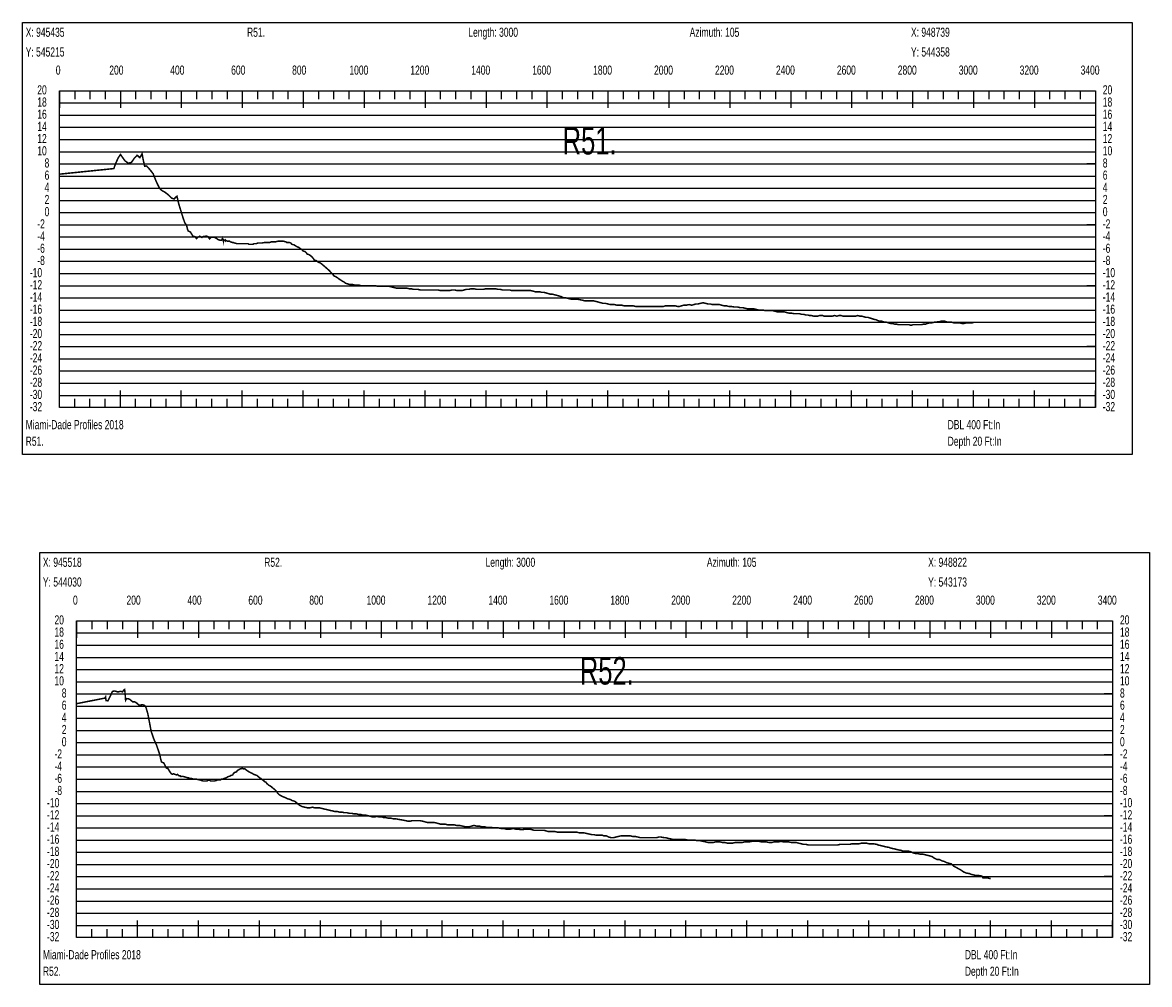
# Model space of a CAD drawing. Header units: inches. Extents: x 471865 to 538526, y 1054316 to 1102451.
# Tile 21 of 114: x 487716 to 491415, y 1056708 to 1059866. Entities that reach past the tile are written whole.
import ezdxf

# ---------------------------------------------------------------- set-up
doc = ezdxf.new("R2010")
doc.units = ezdxf.units.IN
doc.header["$MEASUREMENT"] = 0
for name, color, linetype in [('LABELS', 7, 'Continuous'), ('X_Gr1', 7, 'Continuous'), ('XSECTION', 7, 'Continuous')]:
    doc.layers.add(name, color=color, linetype=linetype)
doc.styles.get("Standard").update_dxf_attribs({"font": 'arial.ttf'})

msp = doc.modelspace()

# ---------------------------------------------------------------- linework, layer by layer
at = {"layer": 'X_Gr1', "color": 6, "linetype": 'Continuous', "lineweight": 18, "true_color": 0xff00ff, "transparency": 33554687, "const_width": 5}
for points in [[(487837.1, 1059368.5), (487837.1, 1059368.5), (488015.5, 1059386.8), (488021.3, 1059403), (488030, 1059422.3), (488037.4, 1059433), (488051.9, 1059412.5), (488062.8, 1059404.4), (488073.5, 1059407.2), (488082.6, 1059420.6), (488092.1, 1059430.6), (488100.8, 1059422.6), (488108.2, 1059435.3), (488112.8, 1059412.2), (488116.7, 1059394.5), (488122.9, 1059395.5), (488129, 1059389.2), (488138, 1059378.3), (488144.7, 1059369.8), (488155.2, 1059343.2), (488165, 1059323.3), (488172.1, 1059315.5), (488184.1, 1059308.7), (488193.6, 1059301.2), (488204.5, 1059290.3), (488213, 1059287), (488222.6, 1059296.2), (488228.7, 1059271), (488235.9, 1059247), (488243, 1059224.5), (488248.3, 1059209), (488253.9, 1059201.3), (488257.9, 1059186.2), (488259.8, 1059181.8), (488267, 1059178.6), (488270.8, 1059172), (488275.3, 1059165), (488282.5, 1059162.7), (488285.5, 1059158.9), (488286.9, 1059156.9), (488291.2, 1059161.1), (488297.3, 1059164.6), (488302.1, 1059162.3), (488304.5, 1059160.6), (488309.8, 1059164.4), (488312.6, 1059163.8), (488318.6, 1059165.3), (488324.7, 1059163.3), (488329.8, 1059156), (488335.6, 1059161.8), (488340.2, 1059161.4), (488346.2, 1059160.9), (488353.2, 1059157), (488357.7, 1059153.6), (488362.4, 1059152.1), (488368.6, 1059151.1), (488372.6, 1059158.3), (488374.9, 1059149.9), (488375, 1059154.3), (488381.2, 1059148.9), (488382.1, 1059152.3), (488384.5, 1059150.3), (488389.2, 1059148.3), (488395.9, 1059148.3), (488398, 1059146.3), (488404.7, 1059144.3), (488407.2, 1059144.3), (488412.1, 1059142.3), (488419.6, 1059140.3), (488422.3, 1059140.3), (488429.7, 1059140.3), (488431.9, 1059140.3), (488436.3, 1059140.3), (488443.7, 1059140.3), (488446.6, 1059140.3), (488455.8, 1059140.3), (488459, 1059138.3), (488464.7, 1059138.3), (488472.5, 1059138.3), (488475.2, 1059140.3), (488483.3, 1059140.3), (488488.1, 1059142.3), (488490.4, 1059142.3), (488498.6, 1059142.3), (488501.6, 1059142.3), (488510.5, 1059144.3), (488515.9, 1059144.3), (488518.6, 1059144.3), (488527.1, 1059144.3), (488532.8, 1059146.3), (488538.3, 1059146.3), (488543.7, 1059146.3), (488546.3, 1059146.3), (488553.8, 1059148.3), (488556.3, 1059148.3), (488564.1, 1059148.3), (488569.4, 1059148.3), (488572, 1059148.3), (488580.1, 1059146.3), (488582.8, 1059144.3), (488591.1, 1059144.3), (488596.8, 1059142.3), (488599.6, 1059138.3), (488607.5, 1059136.3), (488610, 1059134.3), (488617, 1059130.3), (488621.9, 1059128.3), (488624.6, 1059126.3), (488633.6, 1059120.3), (488636.4, 1059116.3), (488643.6, 1059114.3), (488647.4, 1059110.3), (488649.5, 1059106.3), (488656.7, 1059104.3), (488661.9, 1059100.3), (488666.6, 1059096.3), (488671.3, 1059090.3), (488673.7, 1059086.3), (488680.9, 1059084.3), (488685.5, 1059080.3), (488689.9, 1059078.3), (488694.5, 1059076.3), (488699.3, 1059072.3), (488704.6, 1059067.8), (488709.8, 1059063.3), (488715, 1059058.7), (488720.2, 1059054.2), (488722.3, 1059052.3), (488727.8, 1059046.3), (488733.6, 1059040.3), (488738.3, 1059034.3), (488743, 1059032.3), (488749.7, 1059028.3), (488754.6, 1059024.3), (488761, 1059020.3), (488767.3, 1059016.3), (488771.3, 1059014.3), (488776.4, 1059010.3), (488782.6, 1059008.3), (488789.4, 1059006.3), (488795.3, 1059006.3), (488799.3, 1059006.3), (488806.5, 1059004.3), (488811.6, 1059004.3), (488816.1, 1059004.3), (488820.8, 1059004.3), (488826.6, 1059002.3), (488833.2, 1059002.3), (488839.2, 1059002.3), (488844.5, 1059002.3), (488850.3, 1059002.3), (488857, 1059002.3), (488864.9, 1059002.3), (488873.2, 1059002.3), (488881.4, 1059000.3), (488888.9, 1059000.3), (488895.7, 1059000.3), (488902.6, 1059000.3), (488910.1, 1059000.3), (488918.4, 1059000.3), (488927, 1058998.3), (488935.3, 1058996.3), (488942.5, 1058994.3), (488948.8, 1058994.3), (488955.2, 1058994.3), (488962.4, 1058994.3), (488970, 1058994.3), (488977.3, 1058994.3), (488984.3, 1058992.3), (488991.6, 1058992.3), (488998.9, 1058990.3), (489006.3, 1058990.3), (489014, 1058990.3), (489022, 1058988.3), (489030.2, 1058988.3), (489038.1, 1058988.3), (489045.8, 1058988.3), (489053.2, 1058988.3), (489061, 1058988.3), (489069.8, 1058988.3), (489079, 1058988.3), (489087.6, 1058986.3), (489095.4, 1058986.3), (489102.7, 1058986.3), (489110.1, 1058986.3), (489117.6, 1058986.3), (489125.2, 1058988.3), (489133.5, 1058988.3), (489142.2, 1058986.3), (489150.8, 1058986.3), (489158.5, 1058986.3), (489165.3, 1058988.3), (489172.4, 1058990.3), (489180.2, 1058990.3), (489188.8, 1058992.3), (489197.5, 1058992.3), (489205.9, 1058990.3), (489213.7, 1058990.3), (489221.4, 1058990.3), (489229.2, 1058990.3), (489236.7, 1058992.3), (489244, 1058992.3), (489251.5, 1058992.3), (489259.5, 1058992.3), (489267.7, 1058992.3), (489275.9, 1058990.3), (489283.6, 1058990.3), (489291.2, 1058988.3), (489299.3, 1058988.3), (489307, 1058988.3), (489314.5, 1058988.3), (489322, 1058986.3), (489330, 1058986.3), (489338.1, 1058986.3), (489345.9, 1058986.3), (489353.3, 1058986.3), (489360.5, 1058986.3), (489368.3, 1058986.3), (489376.4, 1058986.3), (489384.3, 1058986.3), (489392, 1058984.3), (489399.3, 1058982.3), (489406.2, 1058982.3), (489412.9, 1058982.3), (489420.3, 1058980.3), (489428.1, 1058980.3), (489435.3, 1058978.3), (489442, 1058976.3), (489448.4, 1058974.3), (489455.6, 1058974.3), (489463.4, 1058972.3), (489470.8, 1058970.3), (489477.5, 1058968.3), (489484.4, 1058966.3), (489491.8, 1058962.3), (489499.7, 1058962.3), (489507.9, 1058960.3), (489515.3, 1058958.3), (489521.5, 1058958.3), (489527.7, 1058958.3), (489535.8, 1058958.3), (489545.3, 1058956.3), (489554.5, 1058954.3), (489561.9, 1058952.3), (489568.1, 1058952.3), (489575, 1058952.3), (489582.9, 1058952.3), (489591.2, 1058952.3), (489599, 1058950.3), (489606.5, 1058948.3), (489614, 1058946.3), (489621.4, 1058944.3), (489629.1, 1058944.3), (489637.3, 1058942.3), (489645.1, 1058940.3), (489651.9, 1058940.3), (489659, 1058940.3), (489667.3, 1058938.3), (489675.8, 1058938.3), (489683.2, 1058938.3), (489689.5, 1058936.3), (489696.3, 1058936.3), (489704.1, 1058936.3), (489712.4, 1058936.3), (489720.2, 1058936.3), (489727.5, 1058934.3), (489734.7, 1058934.3), (489742.3, 1058934.3), (489750.1, 1058934.3), (489757.7, 1058934.3), (489765, 1058934.3), (489772.4, 1058934.3), (489780.2, 1058934.3), (489788.1, 1058934.3), (489795.7, 1058934.3), (489803.5, 1058934.3), (489811.5, 1058934.3), (489819.5, 1058934.3), (489826.7, 1058936.3), (489833.3, 1058936.3), (489844.6, 1058936.3), (489848.9, 1058936.3), (489857.7, 1058936.3), (489865.6, 1058934.3), (489872.5, 1058934.3), (489879.1, 1058936.3), (489886.2, 1058938.3), (489894.4, 1058938.3), (489903.5, 1058940.3), (489912.1, 1058938.3), (489919.4, 1058940.3), (489925.7, 1058942.3), (489932.8, 1058942.3), (489940.9, 1058944.3), (489949.6, 1058946.3), (489958.2, 1058944.3), (489966.1, 1058942.3), (489973.3, 1058942.3), (489980.5, 1058940.3), (489987.9, 1058940.3), (489995.4, 1058940.3), (490003, 1058940.3), (490010.7, 1058938.3), (490018.1, 1058936.3), (490025.6, 1058936.3), (490033.4, 1058934.3), (490041.3, 1058934.3), (490052.2, 1058932.3), (490055.7, 1058932.3), (490062.8, 1058932.3), (490070.7, 1058930.3), (490079.3, 1058930.3), (490087.6, 1058928.3), (490094.8, 1058926.3), (490101.3, 1058926.3), (490108.2, 1058926.3), (490116, 1058926.3), (490124.3, 1058924.3), (490132.7, 1058922.3), (490140.2, 1058922.3), (490147.2, 1058922.3), (490154.5, 1058920.3), (490162.5, 1058920.3), (490170.9, 1058920.3), (490178.9, 1058920.3), (490186.5, 1058918.3), (490193.5, 1058916.3), (490200.7, 1058916.3), (490208.3, 1058916.3), (490216.1, 1058916.3), (490223.7, 1058914.3), (490231, 1058912.3), (490238.3, 1058912.3), (490249.3, 1058910.3), (490252.9, 1058910.3), (490259.7, 1058910.3), (490266.2, 1058910.3), (490272.8, 1058908.3), (490279.4, 1058908.3), (490286.2, 1058906.3), (490292.7, 1058906.3), (490298.8, 1058904.3), (490305.2, 1058904.3), (490312.4, 1058902.3), (490319.5, 1058902.3), (490325.9, 1058902.3), (490332, 1058904.3), (490342.3, 1058904.3), (490346.3, 1058902.3), (490354.1, 1058902.3), (490361.2, 1058902.3), (490367.6, 1058902.3), (490374.1, 1058902.3), (490381.3, 1058904.3), (490388.6, 1058902.3), (490395.9, 1058904.3), (490402.5, 1058904.3), (490409, 1058902.3), (490416.3, 1058902.3), (490423.8, 1058902.3), (490431, 1058902.3), (490437.6, 1058902.3), (490443.7, 1058902.3), (490450.3, 1058902.3), (490457.3, 1058904.3), (490464.2, 1058902.3), (490470.9, 1058902.3), (490477.4, 1058900.3), (490483.9, 1058898.3), (490490.5, 1058898.3), (490497.1, 1058896.3), (490503.1, 1058894.3), (490509, 1058892.3), (490518.5, 1058890.3), (490521.7, 1058888.3), (490528, 1058886.3), (490534.1, 1058886.3), (490539.9, 1058884.3), (490545.8, 1058882.3), (490551.7, 1058882.3), (490558.1, 1058880.3), (490565.1, 1058878.3), (490571.8, 1058878.3), (490577.7, 1058876.3), (490583.8, 1058876.3), (490590.5, 1058874.3), (490597.7, 1058874.3), (490604.9, 1058874.3), (490611.7, 1058874.3), (490618.1, 1058874.3), (490624.9, 1058874.3), (490632.2, 1058872.3), (490639.4, 1058874.3), (490645.8, 1058874.3), (490652, 1058874.3), (490659, 1058874.3), (490666.7, 1058874.3), (490673.9, 1058876.3), (490680.3, 1058876.3), (490686.1, 1058878.3), (490692.8, 1058880.3), (490700.7, 1058880.3), (490708.3, 1058882.3), (490714.8, 1058882.3), (490720.4, 1058884.3), (490726.2, 1058884.3), (490732.8, 1058886.3), (490740.1, 1058886.3), (490747.2, 1058884.3), (490753.5, 1058882.3), (490759.3, 1058882.3), (490765.6, 1058882.3), (490772.8, 1058880.3), (490779.7, 1058880.3), (490786.1, 1058880.3), (490792.4, 1058880.3), (490799.1, 1058878.3), (490806.1, 1058878.3), (490813.2, 1058880.3), (490820.1, 1058880.3), (490829.7, 1058880.3), (490832.9, 1058880.3), (490837.1, 1058881.6)], [(487893.5, 1057630.1), (487893.5, 1057630.1), (487986.5, 1057648.3), (487988.5, 1057651.9), (487989.9, 1057640), (487996.2, 1057639.5), (488005.2, 1057657.7), (488011.2, 1057670.4), (488018.8, 1057671.6), (488029.2, 1057668.4), (488038, 1057670.6), (488044.3, 1057668.8), (488047.9, 1057674.6), (488051.1, 1057676.6), (488053, 1057658.9), (488054.2, 1057641.3), (488057.3, 1057646.6), (488063.2, 1057646), (488067.9, 1057644.3), (488077.3, 1057636.1), (488083.7, 1057636.3), (488089.9, 1057632.5), (488098.9, 1057624.7), (488109.6, 1057626.8), (488116.9, 1057624), (488121.2, 1057617.7), (488127.3, 1057596.2), (488132.4, 1057569.1), (488138.3, 1057538.7), (488146.8, 1057513.8), (488155.5, 1057494.5), (488165.6, 1057465.1), (488171.6, 1057439), (488179.3, 1057435.4), (488188.2, 1057418.6), (488193, 1057417.4), (488199.1, 1057406.9), (488204.1, 1057400.2), (488207.3, 1057398.4), (488212.3, 1057399.8), (488213.9, 1057398.7), (488218.4, 1057397.1), (488222.4, 1057395.8), (488224.6, 1057398.1), (488229.5, 1057393), (488233.9, 1057393), (488235.7, 1057390.8), (488239.8, 1057391.6), (488240.6, 1057391.6), (488245.7, 1057390.2), (488251.5, 1057388.7), (488257.6, 1057386.8), (488262.5, 1057386.1), (488264.7, 1057384.1), (488271.6, 1057384.1), (488276.5, 1057382.1), (488279.1, 1057382.1), (488285.7, 1057382.1), (488287.7, 1057382.1), (488294.5, 1057380.1), (488297.1, 1057380.1), (488302.4, 1057378.1), (488309.3, 1057376.1), (488311.4, 1057376.1), (488317.2, 1057376.1), (488321.2, 1057376.1), (488323.4, 1057378.1), (488330.6, 1057378.1), (488333, 1057376.1), (488339.7, 1057376.1), (488341.8, 1057376.1), (488345.9, 1057376.1), (488352.3, 1057378.1), (488356.6, 1057380.1), (488361.3, 1057380.1), (488366.1, 1057380.1), (488368.4, 1057382.1), (488374.4, 1057382.1), (488376.3, 1057384.1), (488382.6, 1057386.1), (488387.1, 1057388.1), (488389.4, 1057390.1), (488396.9, 1057392.1), (488399.4, 1057394.1), (488405.9, 1057396.1), (488407.8, 1057400.1), (488411.5, 1057404.1), (488418.2, 1057406.1), (488420.7, 1057410.1), (488427.2, 1057414.1), (488430.8, 1057416.1), (488432.5, 1057416.1), (488437.6, 1057418.1), (488439.5, 1057416.1), (488445.8, 1057416.1), (488450.5, 1057412.1), (488452.9, 1057410.1), (488459.6, 1057406.1), (488463.6, 1057404.1), (488467.7, 1057402.1), (488472, 1057400.1), (488474.2, 1057398.1), (488480.5, 1057396.1), (488485.3, 1057394.1), (488490.2, 1057390.1), (488494.9, 1057386.1), (488499.1, 1057384.1), (488502.8, 1057380.1), (488506.4, 1057378.1), (488510.3, 1057374.1), (488514.8, 1057372.1), (488517.3, 1057368.1), (488524.5, 1057362.1), (488528, 1057360.1), (488531.6, 1057358.1), (488536.1, 1057354.1), (488541.2, 1057350.1), (488545.8, 1057346.1), (488549.6, 1057342.1), (488553.3, 1057336.1), (488557.5, 1057332.1), (488559.8, 1057330.1), (488567.2, 1057326.1), (488571.9, 1057324.1), (488576.8, 1057322.1), (488581.8, 1057320.1), (488584.4, 1057318.1), (488592.3, 1057316.1), (488597.5, 1057314.1), (488600, 1057312.1), (488607.3, 1057310.1), (488611.4, 1057308.1), (488625.4, 1057296.1), (488633.7, 1057292.1), (488642.3, 1057290.1), (488651, 1057288.1), (488659.5, 1057288.1), (488667.5, 1057290.1), (488675, 1057288.1), (488682.5, 1057288.1), (488690.2, 1057288.1), (488698.4, 1057286.1), (488706.7, 1057284.1), (488715, 1057282.1), (488723.6, 1057280.1), (488732.1, 1057278.1), (488740.2, 1057276.1), (488748.1, 1057276.1), (488755.9, 1057274.1), (488764, 1057274.1), (488772, 1057272.1), (488780, 1057272.1), (488788.1, 1057270.1), (488796.3, 1057270.1), (488804.5, 1057268.1), (488812.1, 1057268.1), (488819.1, 1057266.1), (488826, 1057266.1), (488833.4, 1057264.1), (488841.6, 1057264.1), (488849.7, 1057262.1), (488857.5, 1057260.1), (488865, 1057258.1), (488872, 1057258.1), (488878.9, 1057260.1), (488886.1, 1057258.1), (488897.2, 1057258.1), (488901, 1057256.1), (488908.3, 1057256.1), (488916.1, 1057254.1), (488924.3, 1057254.1), (488932.2, 1057252.1), (488939.1, 1057252.1), (488945.5, 1057251), (488951.9, 1057249.9), (488958.3, 1057248.8), (488962.6, 1057248.1), (488972.3, 1057246.1), (488981.1, 1057244.1), (488988.2, 1057244.1), (488994.8, 1057246.1), (489002.3, 1057246.1), (489011, 1057246.1), (489020.3, 1057246.1), (489029.1, 1057244.1), (489036.8, 1057242.1), (489043.8, 1057240.1), (489050.6, 1057240.1), (489058.1, 1057240.1), (489066.5, 1057240.1), (489074.8, 1057238.1), (489082.2, 1057236.1), (489089.1, 1057234.1), (489096.2, 1057234.1), (489104, 1057234.1), (489112.1, 1057232.1), (489119.3, 1057232.1), (489125.8, 1057232.1), (489132.9, 1057232.1), (489141.4, 1057230.1), (489150.8, 1057230.1), (489159.7, 1057228.1), (489167.6, 1057226.1), (489174.7, 1057226.1), (489182.2, 1057226.1), (489190, 1057228.1), (489197.8, 1057230.1), (489205.9, 1057228.1), (489214.1, 1057228.1), (489222.6, 1057226.1), (489231, 1057226.1), (489238.9, 1057224.1), (489246.4, 1057224.1), (489253.7, 1057224.1), (489261, 1057222.1), (489269.1, 1057222.1), (489278.1, 1057222.1), (489287.4, 1057220.1), (489295.8, 1057220.1), (489303.1, 1057218.1), (489310.1, 1057218.1), (489317.3, 1057218.1), (489325.7, 1057220.1), (489334.9, 1057218.1), (489343.7, 1057218.1), (489351.4, 1057216.1), (489357.9, 1057216.1), (489364.2, 1057218.1), (489371.8, 1057218.1), (489380.2, 1057218.1), (489388.5, 1057216.1), (489395.8, 1057214.1), (489402.2, 1057214.1), (489408.3, 1057214.1), (489415.2, 1057214.1), (489422, 1057214.1), (489428.4, 1057214.1), (489434.9, 1057212.1), (489442.2, 1057210.1), (489448.5, 1057210.1), (489454.8, 1057210.1), (489461.1, 1057210.1), (489463.7, 1057210.1), (489471.8, 1057208.1), (489480.5, 1057208.1), (489488.9, 1057208.1), (489496.2, 1057208.1), (489503.4, 1057208.1), (489510.8, 1057208.1), (489518.7, 1057208.1), (489527, 1057208.1), (489535, 1057208.1), (489542.8, 1057206.1), (489550.2, 1057206.1), (489557.8, 1057206.1), (489566.3, 1057204.1), (489575.3, 1057202.1), (489583.5, 1057200.1), (489591.1, 1057200.1), (489598.7, 1057198.1), (489606.6, 1057198.1), (489619, 1057198.1), (489623.4, 1057196.1), (489631.9, 1057196.1), (489639.7, 1057192.1), (489647.3, 1057190.1), (489655.5, 1057190.1), (489663.8, 1057192.1), (489672, 1057194.1), (489680.5, 1057196.1), (489688.9, 1057196.1), (489696.4, 1057196.1), (489703.1, 1057196.1), (489710.1, 1057196.1), (489718, 1057194.1), (489726.8, 1057194.1), (489735.6, 1057192.1), (489743.6, 1057190.1), (489751, 1057190.1), (489758.4, 1057190.1), (489766.3, 1057190.1), (489774.4, 1057190.1), (489782.5, 1057190.1), (489790.1, 1057190.1), (489797.2, 1057190.1), (489804.2, 1057192.1), (489811.1, 1057192.1), (489822.2, 1057190.1), (489826.1, 1057190.1), (489834.3, 1057188.1), (489842.8, 1057186.1), (489851, 1057184.1), (489858.5, 1057184.1), (489865.8, 1057184.1), (489873.4, 1057184.1), (489881.8, 1057184.1), (489891, 1057184.1), (489900.3, 1057182.1), (489908.9, 1057182.1), (489916.3, 1057182.1), (489923.3, 1057182.1), (489930.9, 1057180.1), (489939.8, 1057180.1), (489949.3, 1057178.1), (489958.5, 1057176.1), (489966.8, 1057174.1), (489974.4, 1057174.1), (489982, 1057174.1), (489989.9, 1057176.1), (489997.9, 1057176.1), (490005.9, 1057176.1), (490013.6, 1057174.1), (490021.4, 1057174.1), (490029.8, 1057172.1), (490038.3, 1057172.1), (490046.5, 1057172.1), (490054.1, 1057174.1), (490061.8, 1057174.1), (490069.4, 1057174.1), (490077.1, 1057174.1), (490085, 1057176.1), (490093.1, 1057176.1), (490101.2, 1057176.1), (490109.5, 1057178.1), (490117.7, 1057178.1), (490125.6, 1057178.1), (490133.5, 1057178.1), (490141.6, 1057176.1), (490149.7, 1057176.1), (490157.9, 1057176.1), (490166.5, 1057174.1), (490174.6, 1057174.1), (490182, 1057176.1), (490189.6, 1057176.1), (490197.3, 1057176.1), (490205.6, 1057178.1), (490214, 1057176.1), (490222.8, 1057176.1), (490231.4, 1057176.1), (490239.7, 1057174.1), (490247.5, 1057174.1), (490255.1, 1057174.1), (490263, 1057172.1), (490271.2, 1057170.1), (490279.4, 1057168.1), (490287.4, 1057168.1), (490295.1, 1057166.1), (490302.9, 1057166.1), (490311.4, 1057166.1), (490319.7, 1057166.1), (490327.5, 1057166.1), (490335.1, 1057166.1), (490343, 1057166.1), (490351.7, 1057166.1), (490364.1, 1057166.1), (490367.9, 1057166.1), (490375.2, 1057166.1), (490382.8, 1057166.1), (490391.3, 1057166.1), (490399.7, 1057168.1), (490407.3, 1057168.1), (490414.4, 1057168.1), (490422.1, 1057168.1), (490430.5, 1057168.1), (490438.7, 1057170.1), (490446.5, 1057170.1), (490454.1, 1057170.1), (490461.8, 1057170.1), (490470, 1057172.1), (490482, 1057172.1), (490486, 1057172.1), (490493.6, 1057170.1), (490501, 1057170.1), (490508.2, 1057170.1), (490519.9, 1057168.1), (490524.1, 1057166.1), (490532.5, 1057164.1), (490540.7, 1057162.1), (490548.6, 1057160.1), (490560.3, 1057158.1), (490564.6, 1057156.1), (490573.4, 1057154.1), (490582.1, 1057152.1), (490589.9, 1057150.1), (490600.7, 1057148.1), (490604.8, 1057146.1), (490613.3, 1057146.1), (490622.1, 1057146.1), (490630.8, 1057144.1), (490638.9, 1057140.1), (490646.4, 1057138.1), (490653.6, 1057138.1), (490661.4, 1057136.1), (490670, 1057136.1), (490678.5, 1057134.1), (490686.4, 1057132.1), (490693.6, 1057130.1), (490701.1, 1057128.1), (490709.6, 1057122.1), (490718, 1057118.1), (490725.8, 1057118.1), (490733.2, 1057114.1), (490740.9, 1057112.1), (490748.5, 1057108.1), (490756.2, 1057106.1), (490764.4, 1057104.1), (490772.8, 1057096.1), (490780.7, 1057092.1), (490788, 1057088.1), (490795.5, 1057084.1), (490803.8, 1057078.1), (490812.6, 1057074.1), (490824.6, 1057072.1), (490828.3, 1057070.1), (490835.8, 1057068.1), (490844.2, 1057066.1), (490852.8, 1057066.1), (490864.7, 1057064.1), (490868.3, 1057058.1), (490874.8, 1057058.1), (490882.1, 1057058.1), (490890.4, 1057056.1), (490893.5, 1057055.6)]]:
    msp.add_lwpolyline(points, dxfattribs=at)
at = {"layer": 'XSECTION', "color": 18, "linetype": 'Continuous', "true_color": 0x000000}
for points in [[(487715.9, 1059866.3), (491358.3, 1059866.3), (491358.3, 1058448.3), (487715.9, 1058448.3), (487715.9, 1059866.3)], [(487837.1, 1059642.3), (491237.1, 1059642.3), (491237.1, 1058602.3), (487837.1, 1058602.3), (487837.1, 1059642.3)], [(487837.1, 1059642.3), (487837.1, 1059585.9)], [(487837.1, 1059642.3), (487837.1, 1059585.9)], [(487837.1, 1059642.3), (487837.1, 1059614.3)], [(487837.1, 1059642.3), (487837.1, 1059614.3)], [(487887.1, 1059642.3), (487887.1, 1059614.3)], [(487937.1, 1059642.3), (487937.1, 1059614.3)], [(487987.1, 1059642.3), (487987.1, 1059614.3)], [(488037.1, 1059642.3), (488037.1, 1059585.9)], [(488037.1, 1059642.3), (488037.1, 1059614.3)], [(488087.1, 1059642.3), (488087.1, 1059614.3)], [(488137.1, 1059642.3), (488137.1, 1059614.3)], [(488187.1, 1059642.3), (488187.1, 1059614.3)], [(488237.1, 1059642.3), (488237.1, 1059585.9)], [(488237.1, 1059642.3), (488237.1, 1059614.3)], [(488287.1, 1059642.3), (488287.1, 1059614.3)], [(488337.1, 1059642.3), (488337.1, 1059614.3)], [(488387.1, 1059642.3), (488387.1, 1059614.3)], [(488437.1, 1059642.3), (488437.1, 1059585.9)], [(488437.1, 1059642.3), (488437.1, 1059614.3)], [(488487.1, 1059642.3), (488487.1, 1059614.3)], [(488537.1, 1059642.3), (488537.1, 1059614.3)], [(488587.1, 1059642.3), (488587.1, 1059614.3)], [(488637.1, 1059642.3), (488637.1, 1059585.9)], [(488637.1, 1059642.3), (488637.1, 1059614.3)], [(488687.1, 1059642.3), (488687.1, 1059614.3)], [(488737.1, 1059642.3), (488737.1, 1059614.3)], [(488787.1, 1059642.3), (488787.1, 1059614.3)], [(488837.1, 1059642.3), (488837.1, 1059585.9)], [(488837.1, 1059642.3), (488837.1, 1059614.3)], [(488887.1, 1059642.3), (488887.1, 1059614.3)], [(488937.1, 1059642.3), (488937.1, 1059614.3)], [(488987.1, 1059642.3), (488987.1, 1059614.3)], [(489037.1, 1059642.3), (489037.1, 1059585.9)], [(489037.1, 1059642.3), (489037.1, 1059614.3)], [(489087.1, 1059642.3), (489087.1, 1059614.3)], [(489137.1, 1059642.3), (489137.1, 1059614.3)], [(489187.1, 1059642.3), (489187.1, 1059614.3)], [(489237.1, 1059642.3), (489237.1, 1059585.9)], [(489237.1, 1059642.3), (489237.1, 1059614.3)], [(489287.1, 1059642.3), (489287.1, 1059614.3)], [(489337.1, 1059642.3), (489337.1, 1059614.3)], [(489387.1, 1059642.3), (489387.1, 1059614.3)], [(489437.1, 1059642.3), (489437.1, 1059585.9)], [(489437.1, 1059642.3), (489437.1, 1059614.3)], [(489487.1, 1059642.3), (489487.1, 1059614.3)], [(489537.1, 1059642.3), (489537.1, 1059614.3)], [(489587.1, 1059642.3), (489587.1, 1059614.3)], [(489637.1, 1059642.3), (489637.1, 1059585.9)], [(489637.1, 1059642.3), (489637.1, 1059614.3)], [(489687.1, 1059642.3), (489687.1, 1059614.3)], [(489737.1, 1059642.3), (489737.1, 1059614.3)], [(489787.1, 1059642.3), (489787.1, 1059614.3)], [(489837.1, 1059642.3), (489837.1, 1059585.9)], [(489837.1, 1059642.3), (489837.1, 1059614.3)], [(489887.1, 1059642.3), (489887.1, 1059614.3)], [(489937.1, 1059642.3), (489937.1, 1059614.3)], [(489987.1, 1059642.3), (489987.1, 1059614.3)], [(490037.1, 1059642.3), (490037.1, 1059585.9)], [(490037.1, 1059642.3), (490037.1, 1059614.3)], [(490087.1, 1059642.3), (490087.1, 1059614.3)], [(490137.1, 1059642.3), (490137.1, 1059614.3)], [(490187.1, 1059642.3), (490187.1, 1059614.3)], [(490237.1, 1059642.3), (490237.1, 1059585.9)], [(490237.1, 1059642.3), (490237.1, 1059614.3)], [(490287.1, 1059642.3), (490287.1, 1059614.3)], [(490337.1, 1059642.3), (490337.1, 1059614.3)], [(490387.1, 1059642.3), (490387.1, 1059614.3)], [(490437.1, 1059642.3), (490437.1, 1059585.9)], [(490437.1, 1059642.3), (490437.1, 1059614.3)], [(490487.1, 1059642.3), (490487.1, 1059614.3)], [(490537.1, 1059642.3), (490537.1, 1059614.3)], [(490587.1, 1059642.3), (490587.1, 1059614.3)], [(490637.1, 1059642.3), (490637.1, 1059585.9)], [(490637.1, 1059642.3), (490637.1, 1059614.3)], [(490687.1, 1059642.3), (490687.1, 1059614.3)], [(490737.1, 1059642.3), (490737.1, 1059614.3)], [(490787.1, 1059642.3), (490787.1, 1059614.3)], [(490837.1, 1059642.3), (490837.1, 1059585.9)], [(490837.1, 1059642.3), (490837.1, 1059614.3)], [(490887.1, 1059642.3), (490887.1, 1059614.3)], [(490937.1, 1059642.3), (490937.1, 1059614.3)], [(490987.1, 1059642.3), (490987.1, 1059614.3)], [(491037.1, 1059642.3), (491037.1, 1059585.9)], [(491037.1, 1059642.3), (491037.1, 1059614.3)], [(491087.1, 1059642.3), (491087.1, 1059614.3)], [(491137.1, 1059642.3), (491137.1, 1059614.3)], [(491187.1, 1059642.3), (491187.1, 1059614.3)], [(491237.1, 1059642.3), (491237.1, 1059585.9)], [(491237.1, 1059642.3), (491237.1, 1059614.3)], [(487837.1, 1059402.3), (487865.1, 1059402.3)], [(491237.1, 1059402.3), (491209.1, 1059402.3)], [(487837.1, 1059202.3), (487865.1, 1059202.3)], [(491237.1, 1059202.3), (491209.1, 1059202.3)], [(487837.1, 1059002.3), (487865.1, 1059002.3)], [(491237.1, 1059002.3), (491209.1, 1059002.3)], [(487837.1, 1058802.3), (487865.1, 1058802.3)], [(491237.1, 1058802.3), (491209.1, 1058802.3)], [(487837.1, 1058602.3), (487837.1, 1058658.7)], [(487837.1, 1058602.3), (487837.1, 1058658.7)], [(487837.1, 1058602.3), (487837.1, 1058630.3)], [(487837.1, 1058602.3), (487837.1, 1058630.3)], [(487887.1, 1058602.3), (487887.1, 1058630.3)], [(487937.1, 1058602.3), (487937.1, 1058630.3)], [(487987.1, 1058602.3), (487987.1, 1058630.3)], [(488037.1, 1058602.3), (488037.1, 1058658.7)], [(488037.1, 1058602.3), (488037.1, 1058630.3)], [(488087.1, 1058602.3), (488087.1, 1058630.3)], [(488137.1, 1058602.3), (488137.1, 1058630.3)], [(488187.1, 1058602.3), (488187.1, 1058630.3)], [(488237.1, 1058602.3), (488237.1, 1058658.7)], [(488237.1, 1058602.3), (488237.1, 1058630.3)], [(488287.1, 1058602.3), (488287.1, 1058630.3)], [(488337.1, 1058602.3), (488337.1, 1058630.3)], [(488387.1, 1058602.3), (488387.1, 1058630.3)], [(488437.1, 1058602.3), (488437.1, 1058658.7)], [(488437.1, 1058602.3), (488437.1, 1058630.3)], [(488487.1, 1058602.3), (488487.1, 1058630.3)], [(488537.1, 1058602.3), (488537.1, 1058630.3)], [(488587.1, 1058602.3), (488587.1, 1058630.3)], [(488637.1, 1058602.3), (488637.1, 1058658.7)], [(488637.1, 1058602.3), (488637.1, 1058630.3)], [(488687.1, 1058602.3), (488687.1, 1058630.3)], [(488737.1, 1058602.3), (488737.1, 1058630.3)], [(488787.1, 1058602.3), (488787.1, 1058630.3)], [(488837.1, 1058602.3), (488837.1, 1058658.7)], [(488837.1, 1058602.3), (488837.1, 1058630.3)], [(488887.1, 1058602.3), (488887.1, 1058630.3)], [(488937.1, 1058602.3), (488937.1, 1058630.3)], [(488987.1, 1058602.3), (488987.1, 1058630.3)], [(489037.1, 1058602.3), (489037.1, 1058658.7)], [(489037.1, 1058602.3), (489037.1, 1058630.3)], [(489087.1, 1058602.3), (489087.1, 1058630.3)], [(489137.1, 1058602.3), (489137.1, 1058630.3)], [(489187.1, 1058602.3), (489187.1, 1058630.3)], [(489237.1, 1058602.3), (489237.1, 1058658.7)], [(489237.1, 1058602.3), (489237.1, 1058630.3)], [(489287.1, 1058602.3), (489287.1, 1058630.3)], [(489337.1, 1058602.3), (489337.1, 1058630.3)], [(489387.1, 1058602.3), (489387.1, 1058630.3)], [(489437.1, 1058602.3), (489437.1, 1058658.7)], [(489437.1, 1058602.3), (489437.1, 1058630.3)], [(489487.1, 1058602.3), (489487.1, 1058630.3)], [(489537.1, 1058602.3), (489537.1, 1058630.3)], [(489587.1, 1058602.3), (489587.1, 1058630.3)], [(489637.1, 1058602.3), (489637.1, 1058658.7)], [(489637.1, 1058602.3), (489637.1, 1058630.3)], [(489687.1, 1058602.3), (489687.1, 1058630.3)], [(489737.1, 1058602.3), (489737.1, 1058630.3)], [(489787.1, 1058602.3), (489787.1, 1058630.3)], [(489837.1, 1058602.3), (489837.1, 1058658.7)], [(489837.1, 1058602.3), (489837.1, 1058630.3)], [(489887.1, 1058602.3), (489887.1, 1058630.3)], [(489937.1, 1058602.3), (489937.1, 1058630.3)], [(489987.1, 1058602.3), (489987.1, 1058630.3)], [(490037.1, 1058602.3), (490037.1, 1058658.7)], [(490037.1, 1058602.3), (490037.1, 1058630.3)], [(490087.1, 1058602.3), (490087.1, 1058630.3)], [(490137.1, 1058602.3), (490137.1, 1058630.3)], [(490187.1, 1058602.3), (490187.1, 1058630.3)], [(490237.1, 1058602.3), (490237.1, 1058658.7)], [(490237.1, 1058602.3), (490237.1, 1058630.3)], [(490287.1, 1058602.3), (490287.1, 1058630.3)], [(490337.1, 1058602.3), (490337.1, 1058630.3)], [(490387.1, 1058602.3), (490387.1, 1058630.3)], [(490437.1, 1058602.3), (490437.1, 1058658.7)], [(490437.1, 1058602.3), (490437.1, 1058630.3)], [(490487.1, 1058602.3), (490487.1, 1058630.3)], [(490537.1, 1058602.3), (490537.1, 1058630.3)], [(490587.1, 1058602.3), (490587.1, 1058630.3)], [(490637.1, 1058602.3), (490637.1, 1058658.7)], [(490637.1, 1058602.3), (490637.1, 1058630.3)], [(490687.1, 1058602.3), (490687.1, 1058630.3)], [(490737.1, 1058602.3), (490737.1, 1058630.3)], [(490787.1, 1058602.3), (490787.1, 1058630.3)], [(490837.1, 1058602.3), (490837.1, 1058658.7)], [(490837.1, 1058602.3), (490837.1, 1058630.3)], [(490887.1, 1058602.3), (490887.1, 1058630.3)], [(490937.1, 1058602.3), (490937.1, 1058630.3)], [(490987.1, 1058602.3), (490987.1, 1058630.3)], [(491037.1, 1058602.3), (491037.1, 1058658.7)], [(491037.1, 1058602.3), (491037.1, 1058630.3)], [(491087.1, 1058602.3), (491087.1, 1058630.3)], [(491137.1, 1058602.3), (491137.1, 1058630.3)], [(491187.1, 1058602.3), (491187.1, 1058630.3)], [(491237.1, 1058602.3), (491237.1, 1058658.7)], [(491237.1, 1058602.3), (491237.1, 1058630.3)], [(487772.3, 1058126.1), (491414.7, 1058126.1), (491414.7, 1056708.1), (487772.3, 1056708.1), (487772.3, 1058126.1)], [(487893.5, 1057902.1), (491293.5, 1057902.1), (491293.5, 1056862.1), (487893.5, 1056862.1), (487893.5, 1057902.1)], [(487893.5, 1057902.1), (487893.5, 1057845.7)], [(487893.5, 1057902.1), (487893.5, 1057845.7)], [(487893.5, 1057902.1), (487893.5, 1057874.1)], [(487893.5, 1057902.1), (487893.5, 1057874.1)], [(487943.5, 1057902.1), (487943.5, 1057874.1)], [(487993.5, 1057902.1), (487993.5, 1057874.1)], [(488043.5, 1057902.1), (488043.5, 1057874.1)], [(488093.5, 1057902.1), (488093.5, 1057845.7)], [(488093.5, 1057902.1), (488093.5, 1057874.1)], [(488143.5, 1057902.1), (488143.5, 1057874.1)], [(488193.5, 1057902.1), (488193.5, 1057874.1)], [(488243.5, 1057902.1), (488243.5, 1057874.1)], [(488293.5, 1057902.1), (488293.5, 1057845.7)], [(488293.5, 1057902.1), (488293.5, 1057874.1)], [(488343.5, 1057902.1), (488343.5, 1057874.1)], [(488393.5, 1057902.1), (488393.5, 1057874.1)], [(488443.5, 1057902.1), (488443.5, 1057874.1)], [(488493.5, 1057902.1), (488493.5, 1057845.7)], [(488493.5, 1057902.1), (488493.5, 1057874.1)], [(488543.5, 1057902.1), (488543.5, 1057874.1)], [(488593.5, 1057902.1), (488593.5, 1057874.1)], [(488643.5, 1057902.1), (488643.5, 1057874.1)], [(488693.5, 1057902.1), (488693.5, 1057845.7)], [(488693.5, 1057902.1), (488693.5, 1057874.1)], [(488743.5, 1057902.1), (488743.5, 1057874.1)], [(488793.5, 1057902.1), (488793.5, 1057874.1)], [(488843.5, 1057902.1), (488843.5, 1057874.1)], [(488893.5, 1057902.1), (488893.5, 1057845.7)], [(488893.5, 1057902.1), (488893.5, 1057874.1)], [(488943.5, 1057902.1), (488943.5, 1057874.1)], [(488993.5, 1057902.1), (488993.5, 1057874.1)], [(489043.5, 1057902.1), (489043.5, 1057874.1)], [(489093.5, 1057902.1), (489093.5, 1057845.7)], [(489093.5, 1057902.1), (489093.5, 1057874.1)], [(489143.5, 1057902.1), (489143.5, 1057874.1)], [(489193.5, 1057902.1), (489193.5, 1057874.1)], [(489243.5, 1057902.1), (489243.5, 1057874.1)], [(489293.5, 1057902.1), (489293.5, 1057845.7)], [(489293.5, 1057902.1), (489293.5, 1057874.1)], [(489343.5, 1057902.1), (489343.5, 1057874.1)], [(489393.5, 1057902.1), (489393.5, 1057874.1)], [(489443.5, 1057902.1), (489443.5, 1057874.1)], [(489493.5, 1057902.1), (489493.5, 1057845.7)], [(489493.5, 1057902.1), (489493.5, 1057874.1)], [(489543.5, 1057902.1), (489543.5, 1057874.1)], [(489593.5, 1057902.1), (489593.5, 1057874.1)], [(489643.5, 1057902.1), (489643.5, 1057874.1)], [(489693.5, 1057902.1), (489693.5, 1057845.7)], [(489693.5, 1057902.1), (489693.5, 1057874.1)], [(489743.5, 1057902.1), (489743.5, 1057874.1)], [(489793.5, 1057902.1), (489793.5, 1057874.1)], [(489843.5, 1057902.1), (489843.5, 1057874.1)], [(489893.5, 1057902.1), (489893.5, 1057845.7)], [(489893.5, 1057902.1), (489893.5, 1057874.1)], [(489943.5, 1057902.1), (489943.5, 1057874.1)], [(489993.5, 1057902.1), (489993.5, 1057874.1)], [(490043.5, 1057902.1), (490043.5, 1057874.1)], [(490093.5, 1057902.1), (490093.5, 1057845.7)], [(490093.5, 1057902.1), (490093.5, 1057874.1)], [(490143.5, 1057902.1), (490143.5, 1057874.1)], [(490193.5, 1057902.1), (490193.5, 1057874.1)], [(490243.5, 1057902.1), (490243.5, 1057874.1)], [(490293.5, 1057902.1), (490293.5, 1057845.7)], [(490293.5, 1057902.1), (490293.5, 1057874.1)], [(490343.5, 1057902.1), (490343.5, 1057874.1)], [(490393.5, 1057902.1), (490393.5, 1057874.1)], [(490443.5, 1057902.1), (490443.5, 1057874.1)], [(490493.5, 1057902.1), (490493.5, 1057845.7)], [(490493.5, 1057902.1), (490493.5, 1057874.1)], [(490543.5, 1057902.1), (490543.5, 1057874.1)], [(490593.5, 1057902.1), (490593.5, 1057874.1)], [(490643.5, 1057902.1), (490643.5, 1057874.1)], [(490693.5, 1057902.1), (490693.5, 1057845.7)], [(490693.5, 1057902.1), (490693.5, 1057874.1)], [(490743.5, 1057902.1), (490743.5, 1057874.1)], [(490793.5, 1057902.1), (490793.5, 1057874.1)], [(490843.5, 1057902.1), (490843.5, 1057874.1)], [(490893.5, 1057902.1), (490893.5, 1057845.7)], [(490893.5, 1057902.1), (490893.5, 1057874.1)], [(490943.5, 1057902.1), (490943.5, 1057874.1)], [(490993.5, 1057902.1), (490993.5, 1057874.1)], [(491043.5, 1057902.1), (491043.5, 1057874.1)], [(491093.5, 1057902.1), (491093.5, 1057845.7)], [(491093.5, 1057902.1), (491093.5, 1057874.1)], [(491143.5, 1057902.1), (491143.5, 1057874.1)], [(491193.5, 1057902.1), (491193.5, 1057874.1)], [(491243.5, 1057902.1), (491243.5, 1057874.1)], [(491293.5, 1057902.1), (491293.5, 1057845.7)], [(491293.5, 1057902.1), (491293.5, 1057874.1)], [(487893.5, 1057662.1), (487921.5, 1057662.1)], [(491293.5, 1057662.1), (491265.5, 1057662.1)], [(487893.5, 1057462.1), (487921.5, 1057462.1)], [(491293.5, 1057462.1), (491265.5, 1057462.1)], [(487893.5, 1057262.1), (487921.5, 1057262.1)], [(491293.5, 1057262.1), (491265.5, 1057262.1)], [(487893.5, 1057062.1), (487921.5, 1057062.1)], [(491293.5, 1057062.1), (491265.5, 1057062.1)], [(487893.5, 1056862.1), (487893.5, 1056918.5)], [(487893.5, 1056862.1), (487893.5, 1056918.5)], [(487893.5, 1056862.1), (487893.5, 1056890.1)], [(487893.5, 1056862.1), (487893.5, 1056890.1)], [(487943.5, 1056862.1), (487943.5, 1056890.1)], [(487993.5, 1056862.1), (487993.5, 1056890.1)], [(488043.5, 1056862.1), (488043.5, 1056890.1)], [(488093.5, 1056862.1), (488093.5, 1056918.5)], [(488093.5, 1056862.1), (488093.5, 1056890.1)], [(488143.5, 1056862.1), (488143.5, 1056890.1)], [(488193.5, 1056862.1), (488193.5, 1056890.1)], [(488243.5, 1056862.1), (488243.5, 1056890.1)], [(488293.5, 1056862.1), (488293.5, 1056918.5)], [(488293.5, 1056862.1), (488293.5, 1056890.1)], [(488343.5, 1056862.1), (488343.5, 1056890.1)], [(488393.5, 1056862.1), (488393.5, 1056890.1)], [(488443.5, 1056862.1), (488443.5, 1056890.1)], [(488493.5, 1056862.1), (488493.5, 1056918.5)], [(488493.5, 1056862.1), (488493.5, 1056890.1)], [(488543.5, 1056862.1), (488543.5, 1056890.1)], [(488593.5, 1056862.1), (488593.5, 1056890.1)], [(488643.5, 1056862.1), (488643.5, 1056890.1)], [(488693.5, 1056862.1), (488693.5, 1056918.5)], [(488693.5, 1056862.1), (488693.5, 1056890.1)], [(488743.5, 1056862.1), (488743.5, 1056890.1)], [(488793.5, 1056862.1), (488793.5, 1056890.1)], [(488843.5, 1056862.1), (488843.5, 1056890.1)], [(488893.5, 1056862.1), (488893.5, 1056918.5)], [(488893.5, 1056862.1), (488893.5, 1056890.1)], [(488943.5, 1056862.1), (488943.5, 1056890.1)], [(488993.5, 1056862.1), (488993.5, 1056890.1)], [(489043.5, 1056862.1), (489043.5, 1056890.1)], [(489093.5, 1056862.1), (489093.5, 1056918.5)], [(489093.5, 1056862.1), (489093.5, 1056890.1)], [(489143.5, 1056862.1), (489143.5, 1056890.1)], [(489193.5, 1056862.1), (489193.5, 1056890.1)], [(489243.5, 1056862.1), (489243.5, 1056890.1)], [(489293.5, 1056862.1), (489293.5, 1056918.5)], [(489293.5, 1056862.1), (489293.5, 1056890.1)], [(489343.5, 1056862.1), (489343.5, 1056890.1)], [(489393.5, 1056862.1), (489393.5, 1056890.1)], [(489443.5, 1056862.1), (489443.5, 1056890.1)], [(489493.5, 1056862.1), (489493.5, 1056918.5)], [(489493.5, 1056862.1), (489493.5, 1056890.1)], [(489543.5, 1056862.1), (489543.5, 1056890.1)], [(489593.5, 1056862.1), (489593.5, 1056890.1)], [(489643.5, 1056862.1), (489643.5, 1056890.1)], [(489693.5, 1056862.1), (489693.5, 1056918.5)], [(489693.5, 1056862.1), (489693.5, 1056890.1)], [(489743.5, 1056862.1), (489743.5, 1056890.1)], [(489793.5, 1056862.1), (489793.5, 1056890.1)], [(489843.5, 1056862.1), (489843.5, 1056890.1)], [(489893.5, 1056862.1), (489893.5, 1056918.5)], [(489893.5, 1056862.1), (489893.5, 1056890.1)], [(489943.5, 1056862.1), (489943.5, 1056890.1)], [(489993.5, 1056862.1), (489993.5, 1056890.1)], [(490043.5, 1056862.1), (490043.5, 1056890.1)], [(490093.5, 1056862.1), (490093.5, 1056918.5)], [(490093.5, 1056862.1), (490093.5, 1056890.1)], [(490143.5, 1056862.1), (490143.5, 1056890.1)], [(490193.5, 1056862.1), (490193.5, 1056890.1)], [(490243.5, 1056862.1), (490243.5, 1056890.1)], [(490293.5, 1056862.1), (490293.5, 1056918.5)], [(490293.5, 1056862.1), (490293.5, 1056890.1)], [(490343.5, 1056862.1), (490343.5, 1056890.1)], [(490393.5, 1056862.1), (490393.5, 1056890.1)], [(490443.5, 1056862.1), (490443.5, 1056890.1)], [(490493.5, 1056862.1), (490493.5, 1056918.5)], [(490493.5, 1056862.1), (490493.5, 1056890.1)], [(490543.5, 1056862.1), (490543.5, 1056890.1)], [(490593.5, 1056862.1), (490593.5, 1056890.1)], [(490643.5, 1056862.1), (490643.5, 1056890.1)], [(490693.5, 1056862.1), (490693.5, 1056918.5)], [(490693.5, 1056862.1), (490693.5, 1056890.1)], [(490743.5, 1056862.1), (490743.5, 1056890.1)], [(490793.5, 1056862.1), (490793.5, 1056890.1)], [(490843.5, 1056862.1), (490843.5, 1056890.1)], [(490893.5, 1056862.1), (490893.5, 1056918.5)], [(490893.5, 1056862.1), (490893.5, 1056890.1)], [(490943.5, 1056862.1), (490943.5, 1056890.1)], [(490993.5, 1056862.1), (490993.5, 1056890.1)], [(491043.5, 1056862.1), (491043.5, 1056890.1)], [(491093.5, 1056862.1), (491093.5, 1056918.5)], [(491093.5, 1056862.1), (491093.5, 1056890.1)], [(491143.5, 1056862.1), (491143.5, 1056890.1)], [(491193.5, 1056862.1), (491193.5, 1056890.1)], [(491243.5, 1056862.1), (491243.5, 1056890.1)], [(491293.5, 1056862.1), (491293.5, 1056918.5)], [(491293.5, 1056862.1), (491293.5, 1056890.1)]]:
    msp.add_lwpolyline(points, dxfattribs=at)
at = {"layer": 'XSECTION', "color": 18, "true_color": 0x000000}
for points in [[(487837.1, 1059602.3), (491237.1, 1059602.3)], [(487837.1, 1059562.3), (491237.1, 1059562.3)], [(487837.1, 1059522.3), (491237.1, 1059522.3)], [(487837.1, 1059482.3), (491237.1, 1059482.3)], [(487837.1, 1059442.3), (491237.1, 1059442.3)], [(487837.1, 1059402.3), (491237.1, 1059402.3)], [(487837.1, 1059362.3), (491237.1, 1059362.3)], [(487837.1, 1059322.3), (491237.1, 1059322.3)], [(487837.1, 1059282.3), (491237.1, 1059282.3)], [(487837.1, 1059242.3), (491237.1, 1059242.3)], [(487837.1, 1059202.3), (491237.1, 1059202.3)], [(487837.1, 1059162.3), (491237.1, 1059162.3)], [(487837.1, 1059122.3), (491237.1, 1059122.3)], [(487837.1, 1059082.3), (491237.1, 1059082.3)], [(487837.1, 1059042.3), (491237.1, 1059042.3)], [(487837.1, 1059002.3), (491237.1, 1059002.3)], [(487837.1, 1058962.3), (491237.1, 1058962.3)], [(487837.1, 1058922.3), (491237.1, 1058922.3)], [(487837.1, 1058882.3), (491237.1, 1058882.3)], [(487837.1, 1058842.3), (491237.1, 1058842.3)], [(487837.1, 1058802.3), (491237.1, 1058802.3)], [(487837.1, 1058762.3), (491237.1, 1058762.3)], [(487837.1, 1058722.3), (491237.1, 1058722.3)], [(487837.1, 1058682.3), (491237.1, 1058682.3)], [(487837.1, 1058642.3), (491237.1, 1058642.3)], [(487893.5, 1057862.1), (491293.5, 1057862.1)], [(487893.5, 1057822.1), (491293.5, 1057822.1)], [(487893.5, 1057782.1), (491293.5, 1057782.1)], [(487893.5, 1057742.1), (491293.5, 1057742.1)], [(487893.5, 1057702.1), (491293.5, 1057702.1)], [(487893.5, 1057662.1), (491293.5, 1057662.1)], [(487893.5, 1057622.1), (491293.5, 1057622.1)], [(487893.5, 1057582.1), (491293.5, 1057582.1)], [(487893.5, 1057542.1), (491293.5, 1057542.1)], [(487893.5, 1057502.1), (491293.5, 1057502.1)], [(487893.5, 1057462.1), (491293.5, 1057462.1)], [(487893.5, 1057422.1), (491293.5, 1057422.1)], [(487893.5, 1057382.1), (491293.5, 1057382.1)], [(487893.5, 1057342.1), (491293.5, 1057342.1)], [(487893.5, 1057302.1), (491293.5, 1057302.1)], [(487893.5, 1057262.1), (491293.5, 1057262.1)], [(487893.5, 1057222.1), (491293.5, 1057222.1)], [(487893.5, 1057182.1), (491293.5, 1057182.1)], [(487893.5, 1057142.1), (491293.5, 1057142.1)], [(487893.5, 1057102.1), (491293.5, 1057102.1)], [(487893.5, 1057062.1), (491293.5, 1057062.1)], [(487893.5, 1057022.1), (491293.5, 1057022.1)], [(487893.5, 1056982.1), (491293.5, 1056982.1)], [(487893.5, 1056942.1), (491293.5, 1056942.1)], [(487893.5, 1056902.1), (491293.5, 1056902.1)]]:
    msp.add_lwpolyline(points, dxfattribs=at)

# ---------------------------------------------------------------- texts
at = {"layer": 'LABELS', "color": 18, "true_color": 0x000000, "width": 0.666667}
for s, height, p in [('X: 945435', 30, (487726.3, 1059819.5)), ('R51.', 30, (488452.7, 1059819.5)), ('Length: 3000', 30, (489179.1, 1059819.5)), ('Azimuth: 105', 30, (489905.5, 1059819.5)), ('X: 948739', 30, (490631.9, 1059819.5)), ('Y: 545215', 30, (487726.3, 1059754.7)), ('Y: 544358', 30, (490631.9, 1059754.7)), ('0', 30, (487825.1, 1059695.1)), ('0', 30, (487825.1, 1059695.1)), ('200', 30, (488000.7, 1059695.1)), ('400', 30, (488200.7, 1059695.1)), ('600', 30, (488400.7, 1059695.1)), ('800', 30, (488600.7, 1059695.1)), ('1000', 30, (488788.7, 1059695.1)), ('1200', 30, (488988.7, 1059695.1)), ('1400', 30, (489188.7, 1059695.1)), ('1600', 30, (489388.7, 1059695.1)), ('1800', 30, (489588.7, 1059695.1)), ('2000', 30, (489788.7, 1059695.1)), ('2200', 30, (489988.7, 1059695.1)), ('2400', 30, (490188.7, 1059695.1)), ('2600', 30, (490388.7, 1059695.1)), ('2800', 30, (490588.7, 1059695.1)), ('3000', 30, (490788.7, 1059695.1)), ('3200', 30, (490988.7, 1059695.1)), ('3400', 30, (491188.7, 1059695.1)), ('20', 30, (487764.3, 1059630.3)), ('20', 30, (491261.5, 1059630.3)), ('18', 30, (487764.3, 1059590.3)), ('18', 30, (491261.5, 1059590.3)), ('16', 30, (487764.3, 1059550.3)), ('16', 30, (491261.5, 1059550.3)), ('14', 30, (487764.3, 1059510.3)), ('R51.', 90, (489488.7, 1059433.1)), ('14', 30, (491261.5, 1059510.3)), ('12', 30, (487764.3, 1059470.3)), ('12', 30, (491261.5, 1059470.3)), ('10', 30, (487764.3, 1059430.3)), ('10', 30, (491261.5, 1059430.3)), ('8', 30, (487788.3, 1059390.3)), ('8', 30, (491261.5, 1059390.3)), ('6', 30, (487788.3, 1059350.3)), ('6', 30, (491261.5, 1059350.3)), ('4', 30, (487788.3, 1059310.3)), ('4', 30, (491261.5, 1059310.3)), ('2', 30, (487788.3, 1059270.3)), ('2', 30, (491261.5, 1059270.3)), ('0', 30, (487788.3, 1059230.3)), ('0', 30, (491261.5, 1059230.3)), ('-2', 30, (487764.3, 1059190.3)), ('-2', 30, (491261.5, 1059190.3)), ('-4', 30, (487764.3, 1059150.3)), ('-4', 30, (491261.5, 1059150.3)), ('-6', 30, (487764.3, 1059110.3)), ('-6', 30, (491261.5, 1059110.3)), ('-8', 30, (487764.3, 1059070.3)), ('-8', 30, (491261.5, 1059070.3)), ('-10', 30, (487739.9, 1059030.3)), ('-10', 30, (491261.5, 1059030.3)), ('-12', 30, (487739.9, 1058990.3)), ('-12', 30, (491261.5, 1058990.3)), ('-14', 30, (487739.9, 1058950.3)), ('-14', 30, (491261.5, 1058950.3)), ('-16', 30, (487739.9, 1058910.3)), ('-16', 30, (491261.5, 1058910.3)), ('-18', 30, (487739.9, 1058870.3)), ('-18', 30, (491261.5, 1058870.3)), ('-20', 30, (487739.9, 1058830.3)), ('-20', 30, (491261.5, 1058830.3)), ('-22', 30, (487739.9, 1058790.3)), ('-22', 30, (491261.5, 1058790.3)), ('-24', 30, (487739.9, 1058750.3)), ('-24', 30, (491261.5, 1058750.3)), ('-26', 30, (487739.9, 1058710.3)), ('-26', 30, (491261.5, 1058710.3)), ('-28', 30, (487739.9, 1058670.3)), ('-28', 30, (491261.5, 1058670.3)), ('-30', 30, (487739.9, 1058630.3)), ('-30', 30, (491261.5, 1058630.3)), ('-32', 30, (487739.9, 1058590.3)), ('-32', 30, (491261.5, 1058590.3)), ('Miami-Dade Profiles 2018', 30, (487726.3, 1058531.1)), ('DBL 400 Ft:In', 30, (490752.3, 1058531.1)), ('R51.', 30, (487726.3, 1058476.7)), ('Depth 20 Ft:In', 30, (490752.3, 1058476.7)), ('X: 945518', 30, (487782.7, 1058079.3)), ('R52.', 30, (488509.1, 1058079.3)), ('Length: 3000', 30, (489235.5, 1058079.3)), ('Azimuth: 105', 30, (489961.9, 1058079.3)), ('X: 948822', 30, (490688.3, 1058079.3)), ('Y: 544030', 30, (487782.7, 1058014.5)), ('Y: 543173', 30, (490688.3, 1058014.5)), ('0', 30, (487881.5, 1057954.9)), ('0', 30, (487881.5, 1057954.9)), ('200', 30, (488057.1, 1057954.9)), ('400', 30, (488257.1, 1057954.9)), ('600', 30, (488457.1, 1057954.9)), ('800', 30, (488657.1, 1057954.9)), ('1000', 30, (488845.1, 1057954.9)), ('1200', 30, (489045.1, 1057954.9)), ('1400', 30, (489245.1, 1057954.9)), ('1600', 30, (489445.1, 1057954.9)), ('1800', 30, (489645.1, 1057954.9)), ('2000', 30, (489845.1, 1057954.9)), ('2200', 30, (490045.1, 1057954.9)), ('2400', 30, (490245.1, 1057954.9)), ('2600', 30, (490445.1, 1057954.9)), ('2800', 30, (490645.1, 1057954.9)), ('3000', 30, (490845.1, 1057954.9)), ('3200', 30, (491045.1, 1057954.9)), ('3400', 30, (491245.1, 1057954.9)), ('20', 30, (487820.7, 1057890.1)), ('20', 30, (491317.9, 1057890.1)), ('18', 30, (487820.7, 1057850.1)), ('18', 30, (491317.9, 1057850.1)), ('16', 30, (487820.7, 1057810.1)), ('16', 30, (491317.9, 1057810.1)), ('14', 30, (487820.7, 1057770.1)), ('R52.', 90, (489545.1, 1057692.9)), ('14', 30, (491317.9, 1057770.1)), ('12', 30, (487820.7, 1057730.1)), ('12', 30, (491317.9, 1057730.1)), ('10', 30, (487820.7, 1057690.1)), ('10', 30, (491317.9, 1057690.1)), ('8', 30, (487844.7, 1057650.1)), ('8', 30, (491317.9, 1057650.1)), ('6', 30, (487844.7, 1057610.1)), ('6', 30, (491317.9, 1057610.1)), ('4', 30, (487844.7, 1057570.1)), ('4', 30, (491317.9, 1057570.1)), ('2', 30, (487844.7, 1057530.1)), ('2', 30, (491317.9, 1057530.1)), ('0', 30, (487844.7, 1057490.1)), ('0', 30, (491317.9, 1057490.1)), ('-2', 30, (487820.7, 1057450.1)), ('-2', 30, (491317.9, 1057450.1)), ('-4', 30, (487820.7, 1057410.1)), ('-4', 30, (491317.9, 1057410.1)), ('-6', 30, (487820.7, 1057370.1)), ('-6', 30, (491317.9, 1057370.1)), ('-8', 30, (487820.7, 1057330.1)), ('-8', 30, (491317.9, 1057330.1)), ('-10', 30, (487796.3, 1057290.1)), ('-10', 30, (491317.9, 1057290.1)), ('-12', 30, (487796.3, 1057250.1)), ('-12', 30, (491317.9, 1057250.1)), ('-14', 30, (487796.3, 1057210.1)), ('-14', 30, (491317.9, 1057210.1)), ('-16', 30, (487796.3, 1057170.1)), ('-16', 30, (491317.9, 1057170.1)), ('-18', 30, (487796.3, 1057130.1)), ('-18', 30, (491317.9, 1057130.1)), ('-20', 30, (487796.3, 1057090.1)), ('-20', 30, (491317.9, 1057090.1)), ('-22', 30, (487796.3, 1057050.1)), ('-22', 30, (491317.9, 1057050.1)), ('-24', 30, (487796.3, 1057010.1)), ('-24', 30, (491317.9, 1057010.1)), ('-26', 30, (487796.3, 1056970.1)), ('-26', 30, (491317.9, 1056970.1)), ('-28', 30, (487796.3, 1056930.1)), ('-28', 30, (491317.9, 1056930.1)), ('-30', 30, (487796.3, 1056890.1)), ('-30', 30, (491317.9, 1056890.1)), ('-32', 30, (487796.3, 1056850.1)), ('-32', 30, (491317.9, 1056850.1)), ('Miami-Dade Profiles 2018', 30, (487782.7, 1056790.9)), ('DBL 400 Ft:In', 30, (490808.7, 1056790.9)), ('R52.', 30, (487782.7, 1056736.5)), ('Depth 20 Ft:In', 30, (490808.7, 1056736.5))]:
    msp.add_text(s, height=height, dxfattribs=at).set_placement(p)

doc.saveas('drawing.dxf')
